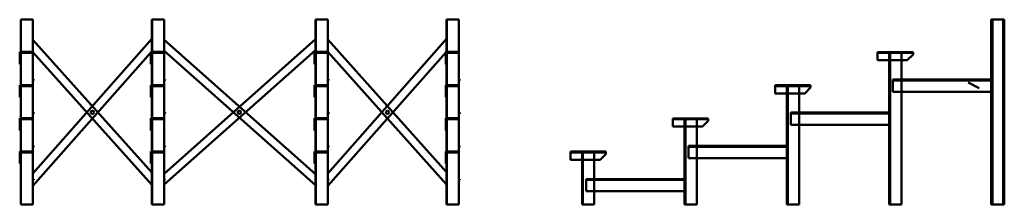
# Model space of a CAD drawing. Header units: millimetres. Extents: x -3086 to 2924, y 478 to 1608.
import ezdxf

# ---------------------------------------------------------------- set-up
doc = ezdxf.new("R2010")
doc.units = ezdxf.units.MM
doc.linetypes.add('AM_ISO02W050', pattern=[7.5, 6, -1.5])
doc.linetypes.add('AM_ISO02W050x2', pattern=[3.75, 3, -0.75])
for name, color, linetype, lineweight in [('AM_0N', 7, 'Continuous', 50), ('AM_3N', 6, 'AM_ISO02W050', 25), ('CONTOUR_LINES', 7, 'Continuous', 50)]:
    doc.layers.add(name, color=color, linetype=linetype, lineweight=lineweight)

msp = doc.modelspace()

# ---------------------------------------------------------------- linework, layer by layer
at = {"layer": 'AM_0N'}
for p, q in [((-3005, 1608.1), (-3080, 1608.1)), ((-3080, 1411.1), (-3080, 1608.1)), ((-3005, 478.1), (-3005, 1608.1)), ((-2205, 1608.1), (-2280, 1608.1)), ((-2280, 1411.1), (-2280, 1608.1)), ((-2205, 478.1), (-2205, 1608.1)), ((-1205, 1608.1), (-1280, 1608.1)), ((-1280, 1411.1), (-1280, 1608.1)), ((-1205, 478.1), (-1205, 1608.1)), ((-405, 1608.1), (-480, 1608.1)), ((-480, 1411.1), (-480, 1608.1)), ((-405, 478.1), (-405, 1608.1)), ((-3015.5, 1405.1), (-3005, 1405.1)), ((-3005, 1405.1), (-3005, 478.1)), ((-2215.5, 1405.1), (-2205, 1405.1)), ((-2205, 1405.1), (-2205, 478.1)), ((-1215.5, 1405.1), (-1205, 1405.1)), ((-1205, 1405.1), (-1205, 478.1)), ((-415.5, 1405.1), (-405, 1405.1)), ((-405, 1405.1), (-405, 478.1)), ((2150.6, 1410.1), (2150.6, 1360.1)), ((-3080, 1208.1), (-3080, 1340.6)), ((-3080, 1208.1), (-3080, 1340.6)), ((-2280, 1208.1), (-2280, 1340.6)), ((-2280, 1208.1), (-2280, 1340.6)), ((-1280, 1208.1), (-1280, 1340.6)), ((-1280, 1208.1), (-1280, 1340.6)), ((-480, 1208.1), (-480, 1340.6)), ((-480, 1208.1), (-480, 1340.6)), ((-3015.5, 1202.1), (-3005, 1202.1)), ((-3005, 1202.1), (-3005, 478.1)), ((-2215.5, 1202.1), (-2205, 1202.1)), ((-2205, 1202.1), (-2205, 478.1)), ((-1215.5, 1202.1), (-1205, 1202.1)), ((-1205, 1202.1), (-1205, 478.1)), ((-415.5, 1202.1), (-405, 1202.1)), ((-405, 1202.1), (-405, 478.1)), ((1525.6, 1207.1), (1525.6, 1157.1)), ((-3080, 1005.1), (-3080, 1137.6)), ((-3080, 1005.1), (-3080, 1137.6)), ((-3080, 1005.1), (-3080, 1137.6)), ((-2280, 1005.1), (-2280, 1137.6)), ((-2280, 1005.1), (-2280, 1137.6)), ((-2280, 1005.1), (-2280, 1137.6)), ((-1280, 1005.1), (-1280, 1137.6)), ((-1280, 1005.1), (-1280, 1137.6)), ((-1280, 1005.1), (-1280, 1137.6)), ((-480, 1005.1), (-480, 1137.6)), ((-480, 1005.1), (-480, 1137.6)), ((-480, 1005.1), (-480, 1137.6)), ((-3015.5, 999.1), (-3005, 999.1)), ((-3005, 999.1), (-3005, 478.1)), ((-2215.5, 999.1), (-2205, 999.1)), ((-2205, 999.1), (-2205, 478.1)), ((-1215.5, 999.1), (-1205, 999.1)), ((-1205, 999.1), (-1205, 478.1)), ((-415.5, 999.1), (-405, 999.1)), ((-405, 999.1), (-405, 478.1)), ((900.6, 1004.1), (900.6, 954.1)), ((-3080, 802.1), (-3080, 934.6)), ((-3080, 802.1), (-3080, 934.6)), ((-3080, 802.1), (-3080, 934.6)), ((-3080, 802.1), (-3080, 934.6)), ((-2280, 802.1), (-2280, 934.6)), ((-2280, 802.1), (-2280, 934.6)), ((-2280, 802.1), (-2280, 934.6)), ((-2280, 802.1), (-2280, 934.6)), ((-1280, 802.1), (-1280, 934.6)), ((-1280, 802.1), (-1280, 934.6)), ((-1280, 802.1), (-1280, 934.6)), ((-1280, 802.1), (-1280, 934.6)), ((-480, 802.1), (-480, 934.6)), ((-480, 802.1), (-480, 934.6)), ((-480, 802.1), (-480, 934.6)), ((-480, 802.1), (-480, 934.6)), ((-3015.5, 796.1), (-3005, 796.1)), ((-3005, 796.1), (-3005, 478.1)), ((-2215.5, 796.1), (-2205, 796.1)), ((-2205, 796.1), (-2205, 478.1)), ((-1215.5, 796.1), (-1205, 796.1)), ((-1205, 796.1), (-1205, 478.1)), ((-415.5, 796.1), (-405, 796.1)), ((-405, 796.1), (-405, 478.1)), ((275.6, 801.1), (275.6, 751.1)), ((-3080, 478.1), (-3080, 731.6)), ((-3080, 478.1), (-3080, 731.6)), ((-3080, 478.1), (-3080, 731.6)), ((-3080, 478.1), (-3080, 731.6)), ((-3080, 478.1), (-3080, 731.6)), ((-2280, 478.1), (-2280, 731.6)), ((-2280, 478.1), (-2280, 731.6)), ((-2280, 478.1), (-2280, 731.6)), ((-2280, 478.1), (-2280, 731.6)), ((-2280, 478.1), (-2280, 731.6)), ((-1280, 478.1), (-1280, 731.6)), ((-1280, 478.1), (-1280, 731.6)), ((-1280, 478.1), (-1280, 731.6)), ((-1280, 478.1), (-1280, 731.6)), ((-1280, 478.1), (-1280, 731.6)), ((-480, 478.1), (-480, 731.6)), ((-480, 478.1), (-480, 731.6)), ((-480, 478.1), (-480, 731.6)), ((-480, 478.1), (-480, 731.6)), ((-480, 478.1), (-480, 731.6)), ((-3005, 478.1), (-3080, 478.1)), ((-3005, 478.1), (-3080, 478.1)), ((-3005, 478.1), (-3080, 478.1)), ((-3005, 478.1), (-3080, 478.1)), ((-3005, 478.1), (-3080, 478.1)), ((-2205, 478.1), (-2280, 478.1)), ((-2205, 478.1), (-2280, 478.1)), ((-2205, 478.1), (-2280, 478.1)), ((-2205, 478.1), (-2280, 478.1)), ((-2205, 478.1), (-2280, 478.1)), ((-1205, 478.1), (-1280, 478.1)), ((-1205, 478.1), (-1280, 478.1)), ((-1205, 478.1), (-1280, 478.1)), ((-1205, 478.1), (-1280, 478.1)), ((-1205, 478.1), (-1280, 478.1)), ((-405, 478.1), (-480, 478.1)), ((-405, 478.1), (-480, 478.1)), ((-405, 478.1), (-480, 478.1)), ((-405, 478.1), (-480, 478.1)), ((-405, 478.1), (-480, 478.1))]:
    msp.add_line(p, q, dxfattribs=at)
at = {"layer": 'AM_3N', "linetype": 'AM_ISO02W050x2'}
for p, q in [((-3074, 1411.1), (-3074, 1608.1)), ((-2274, 1411.1), (-2274, 1608.1)), ((-1274, 1411.1), (-1274, 1608.1)), ((-474, 1411.1), (-474, 1608.1)), ((-3074, 1208.1), (-3074, 1405.1)), ((-3074, 1208.1), (-3074, 1405.1)), ((-2274, 1208.1), (-2274, 1405.1)), ((-2274, 1208.1), (-2274, 1405.1)), ((-1274, 1208.1), (-1274, 1405.1)), ((-1274, 1208.1), (-1274, 1405.1)), ((-474, 1208.1), (-474, 1405.1)), ((-474, 1208.1), (-474, 1405.1)), ((-3074, 1005.1), (-3074, 1202.1)), ((-3074, 1005.1), (-3074, 1202.1)), ((-3074, 1005.1), (-3074, 1202.1)), ((-2274, 1005.1), (-2274, 1202.1)), ((-2274, 1005.1), (-2274, 1202.1)), ((-2274, 1005.1), (-2274, 1202.1)), ((-1274, 1005.1), (-1274, 1202.1)), ((-1274, 1005.1), (-1274, 1202.1)), ((-1274, 1005.1), (-1274, 1202.1)), ((-474, 1005.1), (-474, 1202.1)), ((-474, 1005.1), (-474, 1202.1)), ((-474, 1005.1), (-474, 1202.1)), ((-3074, 802.1), (-3074, 999.1)), ((-3074, 802.1), (-3074, 999.1)), ((-3074, 802.1), (-3074, 999.1)), ((-3074, 802.1), (-3074, 999.1)), ((-2274, 802.1), (-2274, 999.1)), ((-2274, 802.1), (-2274, 999.1)), ((-2274, 802.1), (-2274, 999.1)), ((-2274, 802.1), (-2274, 999.1)), ((-1274, 802.1), (-1274, 999.1)), ((-1274, 802.1), (-1274, 999.1)), ((-1274, 802.1), (-1274, 999.1)), ((-1274, 802.1), (-1274, 999.1)), ((-474, 802.1), (-474, 999.1)), ((-474, 802.1), (-474, 999.1)), ((-474, 802.1), (-474, 999.1)), ((-474, 802.1), (-474, 999.1)), ((-3074, 478.1), (-3074, 796.1)), ((-3074, 478.1), (-3074, 796.1)), ((-3074, 478.1), (-3074, 796.1)), ((-3074, 478.1), (-3074, 796.1)), ((-3074, 478.1), (-3074, 796.1)), ((-2274, 478.1), (-2274, 796.1)), ((-2274, 478.1), (-2274, 796.1)), ((-2274, 478.1), (-2274, 796.1)), ((-2274, 478.1), (-2274, 796.1)), ((-2274, 478.1), (-2274, 796.1)), ((-1274, 478.1), (-1274, 796.1)), ((-1274, 478.1), (-1274, 796.1)), ((-1274, 478.1), (-1274, 796.1)), ((-1274, 478.1), (-1274, 796.1)), ((-1274, 478.1), (-1274, 796.1)), ((-474, 478.1), (-474, 796.1)), ((-474, 478.1), (-474, 796.1)), ((-474, 478.1), (-474, 796.1)), ((-474, 478.1), (-474, 796.1)), ((-474, 478.1), (-474, 796.1))]:
    msp.add_line(p, q, dxfattribs=at)
at = {"layer": 'CONTOUR_LINES'}
for p, q in [((2843.6, 478.1), (2843.6, 1608.1)), ((2843.6, 1608.1), (2923.6, 1608.1)), ((2851.1, 478.1), (2851.1, 1608.1)), ((2916.1, 478.1), (2916.1, 1608.1)), ((2923.6, 478.1), (2923.6, 1608.1)), ((-3005, 666.4), (-2280, 1490.1)), ((-3005, 1484.7), (-2280, 673.3)), ((-2280, 1488), (-2281.8, 1486)), ((-2281.8, 1486), (-2280, 1484.4)), ((-2205, 665.8), (-1280, 1488.5)), ((-2205, 1484.7), (-1280, 662.6)), ((-1205, 666.4), (-480, 1490.1)), ((-1205, 1486.7), (-480, 675.3)), ((-3086, 1336.1), (-3086, 1411.1)), ((-3086, 1411.1), (-3011, 1411.1)), ((-3080, 1395.1), (-3086, 1395.1)), ((-3080, 1340.6), (-3080, 1402.6)), ((-3015.5, 1405.1), (-3077.5, 1405.1)), ((-3011, 1411.1), (-3011, 1409.6)), ((-3005, 1409.7), (-2280, 598.2)), ((-3005, 590.7), (-2286, 1407.6)), ((-2286, 1336.1), (-2286, 1411.1)), ((-2286, 1411.1), (-2211, 1411.1)), ((-2280, 1395.1), (-2286, 1395.1)), ((-2282.9, 1411.1), (-2280, 1414.4)), ((-2280, 1340.6), (-2280, 1402.6)), ((-2215.5, 1405.1), (-2277.5, 1405.1)), ((-2211, 1411.1), (-2211, 1409.6)), ((-2205, 598.9), (-1280, 1421.6)), ((-2205, 1417.8), (-1280, 595.7)), ((-1286, 1336.1), (-1286, 1411.1)), ((-1286, 1411.1), (-1211, 1411.1)), ((-1280, 1395.1), (-1286, 1395.1)), ((-1280, 1340.6), (-1280, 1402.6)), ((-1215.5, 1405.1), (-1277.5, 1405.1)), ((-1211, 1411.1), (-1211, 1409.6)), ((-1205, 1411.6), (-480, 600.2)), ((-1205, 590.7), (-486, 1407.6)), ((-486, 1411.1), (-411, 1411.1)), ((-486, 1336.1), (-486, 1411.1)), ((-480, 1395.1), (-486, 1395.1)), ((-482.9, 1411.1), (-480, 1414.4)), ((-480, 1340.6), (-480, 1402.6)), ((-415.5, 1405.1), (-477.5, 1405.1)), ((-411, 1411.1), (-411, 1409.6)), ((2366.6, 1410.1), (2150.6, 1410.1)), ((2366.6, 1405.1), (2150.6, 1405.1)), ((2221.1, 1405.1), (2296.1, 1405.1)), ((2221.1, 478.1), (2221.1, 1405.1)), ((2227.1, 478.1), (2227.1, 1405.1)), ((2296.1, 1405.1), (2296.1, 478.1)), ((2366.6, 1395.1), (2331.6, 1360.1)), ((2366.6, 1395.1), (2366.6, 1410.1)), ((-3084.5, 1336.1), (-3086, 1336.1)), ((-2284.5, 1336.1), (-2286, 1336.1)), ((-1284.5, 1336.1), (-1286, 1336.1)), ((-484.5, 1336.1), (-486, 1336.1)), ((2150.6, 1360.1), (2331.6, 1360.1)), ((-3086, 1133.1), (-3086, 1208.1)), ((-3086, 1208.1), (-3011, 1208.1)), ((-3015.5, 1202.1), (-3077.5, 1202.1)), ((-3011, 1208.1), (-3011, 1206.6)), ((-3005, 1242.1), (-2999, 1242.1)), ((-3003.5, 1236.1), (-3005, 1236.1)), ((-2999, 1242.1), (-2999, 1240.6)), ((-2286, 1133.1), (-2286, 1208.1)), ((-2286, 1208.1), (-2211, 1208.1)), ((-2215.5, 1202.1), (-2277.5, 1202.1)), ((-2211, 1208.1), (-2211, 1206.6)), ((-2205, 1242.1), (-2199, 1242.1)), ((-2203.5, 1236.1), (-2205, 1236.1)), ((-2199, 1242.1), (-2199, 1240.6)), ((-1286, 1133.1), (-1286, 1208.1)), ((-1286, 1208.1), (-1211, 1208.1)), ((-1215.5, 1202.1), (-1277.5, 1202.1)), ((-1211, 1208.1), (-1211, 1206.6)), ((-1205, 1242.1), (-1199, 1242.1)), ((-1203.5, 1236.1), (-1205, 1236.1)), ((-1199, 1242.1), (-1199, 1240.6)), ((-486, 1133.1), (-486, 1208.1)), ((-486, 1208.1), (-411, 1208.1)), ((-415.5, 1202.1), (-477.5, 1202.1)), ((-411, 1208.1), (-411, 1206.6)), ((-405, 1242.1), (-399, 1242.1)), ((-403.5, 1236.1), (-405, 1236.1)), ((-399, 1242.1), (-399, 1240.6)), ((1741.6, 1207.1), (1525.6, 1207.1)), ((1741.6, 1202.1), (1525.6, 1202.1)), ((1596.1, 1202.1), (1671.1, 1202.1)), ((1596.1, 478.1), (1596.1, 1202.1)), ((1602.1, 478.1), (1602.1, 1202.1)), ((1671.1, 1202.1), (1671.1, 478.1)), ((1741.6, 1192.1), (1741.6, 1207.1)), ((2843.6, 1242.1), (2243.6, 1242.1)), ((2243.6, 1242.1), (2243.6, 1167.1)), ((2843.6, 1236.1), (2243.6, 1236.1)), ((2843.6, 1167.1), (2843.6, 1242.1)), ((-3080, 1192.1), (-3086, 1192.1)), ((-3080, 1137.6), (-3080, 1199.6)), ((-2280, 1192.1), (-2286, 1192.1)), ((-2280, 1137.6), (-2280, 1199.6)), ((-1280, 1192.1), (-1286, 1192.1)), ((-1280, 1137.6), (-1280, 1199.6)), ((-480, 1192.1), (-486, 1192.1)), ((-480, 1137.6), (-480, 1199.6)), ((1525.6, 1157.1), (1706.6, 1157.1)), ((1741.6, 1192.1), (1706.6, 1157.1)), ((2243.6, 1167.1), (2843.6, 1167.1)), ((-3084.5, 1133.1), (-3086, 1133.1)), ((-2284.5, 1133.1), (-2286, 1133.1)), ((-1284.5, 1133.1), (-1286, 1133.1)), ((-484.5, 1133.1), (-486, 1133.1)), ((-3005, 1039.1), (-2999, 1039.1)), ((-3003.5, 1033.1), (-3005, 1033.1)), ((-2999, 1039.1), (-2999, 1037.6)), ((-2205, 1039.1), (-2199, 1039.1)), ((-2203.5, 1033.1), (-2205, 1033.1)), ((-2199, 1039.1), (-2199, 1037.6)), ((-1205, 1039.1), (-1199, 1039.1)), ((-1203.5, 1033.1), (-1205, 1033.1)), ((-1199, 1039.1), (-1199, 1037.6)), ((-405, 1039.1), (-399, 1039.1)), ((-403.5, 1033.1), (-405, 1033.1)), ((-399, 1039.1), (-399, 1037.6)), ((2221.1, 1039.1), (1621.1, 1039.1)), ((1621.1, 1039.1), (1621.1, 964.1)), ((2221.1, 1033.1), (1621.1, 1033.1)), ((2221.1, 964.1), (2221.1, 1039.1)), ((-3086, 930.1), (-3086, 1005.1)), ((-3086, 1005.1), (-3011, 1005.1)), ((-3080, 989.1), (-3086, 989.1)), ((-3080, 934.6), (-3080, 996.6)), ((-3015.5, 999.1), (-3077.5, 999.1)), ((-3011, 1005.1), (-3011, 1003.6)), ((-2286, 930.1), (-2286, 1005.1)), ((-2286, 1005.1), (-2211, 1005.1)), ((-2280, 989.1), (-2286, 989.1)), ((-2280, 934.6), (-2280, 996.6)), ((-2215.5, 999.1), (-2277.5, 999.1)), ((-2211, 1005.1), (-2211, 1003.6)), ((-1286, 930.1), (-1286, 1005.1)), ((-1286, 1005.1), (-1211, 1005.1)), ((-1280, 989.1), (-1286, 989.1)), ((-1280, 934.6), (-1280, 996.6)), ((-1215.5, 999.1), (-1277.5, 999.1)), ((-1211, 1005.1), (-1211, 1003.6)), ((-486, 930.1), (-486, 1005.1)), ((-486, 1005.1), (-411, 1005.1)), ((-480, 989.1), (-486, 989.1)), ((-480, 934.6), (-480, 996.6)), ((-415.5, 999.1), (-477.5, 999.1)), ((-411, 1005.1), (-411, 1003.6)), ((1116.6, 1004.1), (900.6, 1004.1)), ((1116.6, 999.1), (900.6, 999.1)), ((971.1, 999.1), (1046.1, 999.1)), ((971.1, 478.1), (971.1, 999.1)), ((977.1, 478.1), (977.1, 999.1)), ((1046.1, 999.1), (1046.1, 478.1)), ((1116.6, 989.1), (1081.6, 954.1)), ((1116.6, 989.1), (1116.6, 1004.1)), ((1621.1, 964.1), (2221.1, 964.1)), ((-3084.5, 930.1), (-3086, 930.1)), ((-2284.5, 930.1), (-2286, 930.1)), ((-1284.5, 930.1), (-1286, 930.1)), ((-484.5, 930.1), (-486, 930.1)), ((900.6, 954.1), (1081.6, 954.1)), ((-3086, 727.1), (-3086, 802.1)), ((-3086, 802.1), (-3011, 802.1)), ((-3080, 786.1), (-3086, 786.1)), ((-3080, 731.6), (-3080, 793.6)), ((-3015.5, 796.1), (-3077.5, 796.1)), ((-3011, 802.1), (-3011, 800.6)), ((-3005, 836.1), (-2999, 836.1)), ((-3003.5, 830.1), (-3005, 830.1)), ((-2999, 836.1), (-2999, 834.6)), ((-2286, 727.1), (-2286, 802.1)), ((-2286, 802.1), (-2211, 802.1)), ((-2280, 786.1), (-2286, 786.1)), ((-2280, 731.6), (-2280, 793.6)), ((-2215.5, 796.1), (-2277.5, 796.1)), ((-2211, 802.1), (-2211, 800.6)), ((-2205, 836.1), (-2199, 836.1)), ((-2203.5, 830.1), (-2205, 830.1)), ((-2199, 836.1), (-2199, 834.6)), ((-1286, 802.1), (-1211, 802.1)), ((-1286, 727.1), (-1286, 802.1)), ((-1280, 786.1), (-1286, 786.1)), ((-1280, 731.6), (-1280, 793.6)), ((-1215.5, 796.1), (-1277.5, 796.1)), ((-1211, 802.1), (-1211, 800.6)), ((-1205, 836.1), (-1199, 836.1)), ((-1203.5, 830.1), (-1205, 830.1)), ((-1199, 836.1), (-1199, 834.6)), ((-486, 727.1), (-486, 802.1)), ((-486, 802.1), (-411, 802.1)), ((-480, 786.1), (-486, 786.1)), ((-480, 731.6), (-480, 793.6)), ((-415.5, 796.1), (-477.5, 796.1)), ((-411, 802.1), (-411, 800.6)), ((-405, 836.1), (-399, 836.1)), ((-403.5, 830.1), (-405, 830.1)), ((-399, 836.1), (-399, 834.6)), ((491.6, 801.1), (275.6, 801.1)), ((491.6, 796.1), (275.6, 796.1)), ((346.1, 796.1), (421.1, 796.1)), ((346.1, 478.1), (346.1, 796.1)), ((352.1, 478.1), (352.1, 796.1)), ((421.1, 796.1), (421.1, 478.1)), ((491.6, 786.1), (456.6, 751.1)), ((491.6, 786.1), (491.6, 801.1)), ((1596.1, 836.1), (996.1, 836.1)), ((996.1, 836.1), (996.1, 761.1)), ((1596.1, 830.1), (996.1, 830.1)), ((1596.1, 761.1), (1596.1, 836.1)), ((-3084.5, 727.1), (-3086, 727.1)), ((-2284.5, 727.1), (-2286, 727.1)), ((-1284.5, 727.1), (-1286, 727.1)), ((-484.5, 727.1), (-486, 727.1)), ((275.6, 751.1), (456.6, 751.1)), ((996.1, 761.1), (1596.1, 761.1)), ((-3005, 633.1), (-2999, 633.1)), ((-3003.5, 627.1), (-3005, 627.1)), ((-2999, 633.1), (-2999, 631.6)), ((-2205, 633.1), (-2199, 633.1)), ((-2203.5, 627.1), (-2205, 627.1)), ((-2199, 633.1), (-2199, 631.6)), ((-1205, 633.1), (-1199, 633.1)), ((-1203.5, 627.1), (-1205, 627.1)), ((-1199, 633.1), (-1199, 631.6)), ((-405, 633.1), (-399, 633.1)), ((-403.5, 627.1), (-405, 627.1)), ((-399, 633.1), (-399, 631.6)), ((971.1, 633.1), (371.1, 633.1)), ((371.1, 633.1), (371.1, 558.1)), ((971.1, 627.1), (371.1, 627.1)), ((971.1, 558.1), (971.1, 633.1)), ((-2281.6, 597.7), (-2280, 599.1)), ((-2281.6, 597.7), (-2280, 595.8)), ((371.1, 558.1), (971.1, 558.1)), ((421.1, 478.1), (346.1, 478.1)), ((1046.1, 478.1), (971.1, 478.1)), ((1671.1, 478.1), (1596.1, 478.1)), ((2296.1, 478.1), (2221.1, 478.1)), ((2843.6, 478.1), (2923.6, 478.1))]:
    msp.add_line(p, q, dxfattribs=at)
at = {"layer": 'CONTOUR_LINES', "color": 3}
msp.add_line((2703.6, 1224.1), (2769.8, 1188.9), dxfattribs=at)
at = {"layer": 'CONTOUR_LINES'}
for centre in [(-2642, 1040.9), (-2642, 1040.9), (-1744.5, 1041.9), (-1744.5, 1041.9), (-841.1, 1041.9), (-841.1, 1041.9)]:
    msp.add_circle(centre, 10, dxfattribs=at)
for centre, radius, start, end in [((-3077.5, 1402.6), 2.5, 90, 180), ((-3015.5, 1409.6), 4.5, 270, 0), ((-2277.5, 1402.6), 2.5, 90, 180), ((-2215.5, 1409.6), 4.5, 270, 0), ((-1277.5, 1402.6), 2.5, 90, 180), ((-1215.5, 1409.6), 4.5, 270, 0), ((-477.5, 1402.6), 2.5, 90, 180), ((-415.5, 1409.6), 4.5, 270, 0), ((-3084.5, 1340.6), 4.5, 270, 0), ((-2284.5, 1340.6), 4.5, 270, 0), ((-1284.5, 1340.6), 4.5, 270, 0), ((-484.5, 1340.6), 4.5, 270, 0), ((-3077.5, 1199.6), 2.5, 90, 180), ((-3015.5, 1206.6), 4.5, 270, 0), ((-3003.5, 1240.6), 4.5, 270, 0), ((-2277.5, 1199.6), 2.5, 90, 180), ((-2215.5, 1206.6), 4.5, 270, 0), ((-2203.5, 1240.6), 4.5, 270, 0), ((-1277.5, 1199.6), 2.5, 90, 180), ((-1215.5, 1206.6), 4.5, 270, 0), ((-1203.5, 1240.6), 4.5, 270, 0), ((-477.5, 1199.6), 2.5, 90, 180), ((-415.5, 1206.6), 4.5, 270, 0), ((-403.5, 1240.6), 4.5, 270, 0), ((-3084.5, 1137.6), 4.5, 270, 0), ((-2284.5, 1137.6), 4.5, 270, 0), ((-1284.5, 1137.6), 4.5, 270, 0), ((-484.5, 1137.6), 4.5, 270, 0), ((-3003.5, 1037.6), 4.5, 270, 0), ((-2203.5, 1037.6), 4.5, 270, 0), ((-1203.5, 1037.6), 4.5, 270, 0), ((-403.5, 1037.6), 4.5, 270, 0), ((-3077.5, 996.6), 2.5, 90, 180), ((-3015.5, 1003.6), 4.5, 270, 0), ((-2277.5, 996.6), 2.5, 90, 180), ((-2215.5, 1003.6), 4.5, 270, 0), ((-1277.5, 996.6), 2.5, 90, 180), ((-1215.5, 1003.6), 4.5, 270, 0), ((-477.5, 996.6), 2.5, 90, 180), ((-415.5, 1003.6), 4.5, 270, 0), ((-3084.5, 934.6), 4.5, 270, 0), ((-2284.5, 934.6), 4.5, 270, 0), ((-1284.5, 934.6), 4.5, 270, 0), ((-484.5, 934.6), 4.5, 270, 0), ((-3077.5, 793.6), 2.5, 90, 180), ((-3015.5, 800.6), 4.5, 270, 0), ((-3003.5, 834.6), 4.5, 270, 0), ((-2277.5, 793.6), 2.5, 90, 180), ((-2215.5, 800.6), 4.5, 270, 0), ((-2203.5, 834.6), 4.5, 270, 0), ((-1277.5, 793.6), 2.5, 90, 180), ((-1215.5, 800.6), 4.5, 270, 0), ((-1203.5, 834.6), 4.5, 270, 0), ((-477.5, 793.6), 2.5, 90, 180), ((-415.5, 800.6), 4.5, 270, 0), ((-403.5, 834.6), 4.5, 270, 0), ((-3084.5, 731.6), 4.5, 270, 0), ((-2284.5, 731.6), 4.5, 270, 0), ((-1284.5, 731.6), 4.5, 270, 0), ((-484.5, 731.6), 4.5, 270, 0), ((-3003.5, 631.6), 4.5, 270, 0), ((-2203.5, 631.6), 4.5, 270, 0), ((-1203.5, 631.6), 4.5, 270, 0), ((-403.5, 631.6), 4.5, 270, 0)]:
    msp.add_arc(centre, radius, start, end, dxfattribs=at)

doc.saveas('drawing.dxf')
